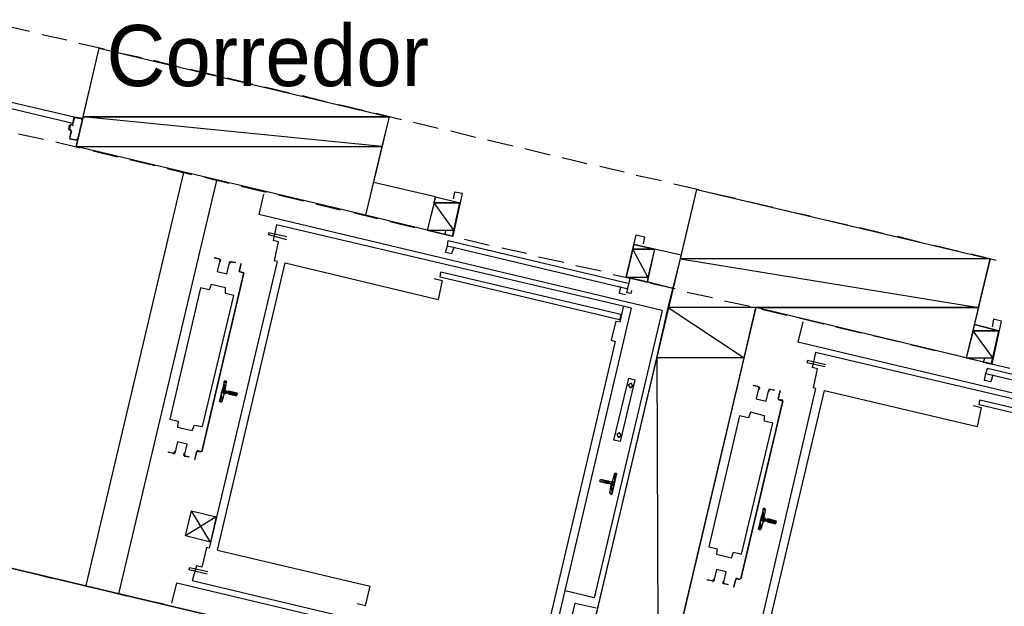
# Model space of a CAD drawing. Header units: feet. Extents: x -79 to 198, y -22 to 181.
# Tile 13 of 96: x 46 to 65, y 58 to 69. Entities that reach past the tile are written whole.
import ezdxf
from ezdxf.enums import TextEntityAlignment as Align

# ---------------------------------------------------------------- set-up
doc = ezdxf.new("R2010")
doc.units = ezdxf.units.FT
for name, color, linetype in [('A-LINEA', 7, 'CONTINUOUS'), ('A-LINEA-FINA', 9, 'CONTINUOUS'), ('A-MURO-CONCRETO', 8, 'CONTINUOUS'), ('A-NOMBRE-ESPACIO', 2, 'CONTINUOUS')]:
    doc.layers.add(name, color=color, linetype=linetype)

msp = doc.modelspace()

# ---------------------------------------------------------------- linework, layer by layer
at = {"layer": 'A-LINEA'}
for p, q in [((45.24, 69.1511), (45.72, 69.0444)), ((45.9733, 68.9778), (46.4533, 68.8711)), ((46.6933, 68.8044), (47.1867, 68.6978)), ((47.4267, 68.6311), (47.92, 68.5244)), ((48.16, 68.4711), (48.64, 68.3511)), ((48.88, 68.2978), (49.3733, 68.1778)), ((49.6133, 68.1244), (50.1067, 68.0044)), ((50.3467, 67.9511), (50.8267, 67.8311)), ((51.08, 67.7778), (51.56, 67.6578)), ((51.8, 67.6044), (52.2933, 67.4844)), ((46.5733, 67.2178), (46.6, 67.3644)), ((46.6133, 67.3644), (46.76, 67.3378)), ((46.6133, 67.3511), (46.6133, 67.3511)), ((52.5333, 67.4311), (53.0267, 67.3111)), ((46.4933, 67.1111), (46.5067, 67.2044)), ((46.5067, 67.1111), (46.5067, 67.1111)), ((46.52, 67.2178), (46.56, 67.2044)), ((46.52, 67.2044), (46.52, 67.2044)), ((46.56, 67.2178), (46.56, 67.2178)), ((46.5621, 67.1916), (46.5861, 67.2065)), ((53.2667, 67.2578), (53.7467, 67.1378)), ((45.5067, 67.0311), (46, 66.9244)), ((46.5333, 67.0978), (46.4933, 67.0978)), ((46.6533, 66.8978), (46.5067, 66.9244)), ((46.52, 67.0844), (46.52, 67.0844)), ((46.5461, 67.0732), (46.5313, 67.0972)), ((46.6533, 66.9111), (46.6533, 66.9111)), ((54, 67.0844), (54.48, 66.9644)), ((54.72, 66.9111), (55.2133, 66.7911)), ((46.24, 66.8711), (46.72, 66.7511)), ((55.4533, 66.7378), (55.9467, 66.6178)), ((46.9733, 66.6978), (47.4533, 66.5778)), ((47.6933, 66.5244), (48.1867, 66.4044)), ((56.1867, 66.5644), (56.6667, 66.4444)), ((48.4267, 66.3511), (48.9067, 66.2311)), ((56.92, 66.3911), (57.4, 66.2844)), ((48.7467, 66.2711), (46.8267, 58.1644)), ((49.16, 66.1778), (49.64, 66.0578)), ((57.64, 66.2178), (58.1333, 66.1111)), ((47.48, 58.0044), (49.4, 66.1111)), ((49.88, 66.0044), (50.3733, 65.8844)), ((53.6933, 65.7911), (52.48, 66.0711)), ((58.3733, 66.0444), (58.8667, 65.9378)), ((50.32, 65.8444), (50.2267, 65.4444)), ((50.6133, 65.8311), (51.1067, 65.7111)), ((53.6933, 65.7911), (53.5333, 65.1378)), ((53.6933, 65.7911), (54.1733, 65.6711)), ((59.1067, 65.8711), (59.5867, 65.7644)), ((51.3467, 65.6578), (51.8267, 65.5378)), ((54.0267, 65.0178), (54.1733, 65.6711)), ((59.84, 65.6978), (60.32, 65.5911)), ((58.1467, 63.5644), (50.2267, 65.4444)), ((52.08, 65.4844), (52.56, 65.3644)), ((53.5333, 65.1378), (52.32, 65.4311)), ((60.56, 65.5244), (61.0533, 65.4178)), ((50.5733, 65.2444), (50.5067, 64.9378)), ((57.5467, 63.6044), (50.5733, 65.2444)), ((52.8, 65.3111), (53.2933, 65.1911)), ((61.2933, 65.3511), (61.7867, 65.2444)), ((62.0267, 65.1911), (62.5067, 65.0711)), ((50.7733, 64.9511), (50.4133, 65.0444)), ((53.5333, 65.1378), (54.0267, 65.0178)), ((53.5333, 65.1378), (54.0267, 65.0178)), ((62.76, 65.0178), (63.24, 64.8978)), ((53.9333, 64.8311), (57.4533, 63.9911)), ((53.9467, 64.9378), (57.48, 64.0978)), ((54.0533, 64.8044), (54.0133, 64.6711)), ((54.2667, 64.9644), (54.7467, 64.8444)), ((55, 64.7911), (55.48, 64.6844)), ((57.44, 64.2178), (57.6, 64.8578)), ((58, 64.7644), (57.6, 64.8578)), ((63.48, 64.8444), (63.9733, 64.7244)), ((55.72, 64.6178), (56.2133, 64.5111)), ((58, 64.7644), (57.8533, 64.1111)), ((58.52, 64.6444), (58, 64.7644)), ((64.2133, 64.6711), (64.7067, 64.5511)), ((50.5867, 64.5244), (49.2533, 58.8978)), ((49.4133, 58.8578), (50.7467, 64.4978)), ((50.7467, 64.4978), (53.7467, 63.7778)), ((56.4533, 64.4444), (56.9467, 64.3378)), ((49.9333, 64.2978), (49.1067, 60.7911)), ((49.1067, 60.7911), (49.9333, 64.2978)), ((49.9333, 64.2978), (49.84, 64.3244)), ((49.84, 64.3244), (49.92, 64.2978)), ((49.8533, 64.3244), (49.8533, 64.3244)), ((49.8533, 64.3244), (49.8533, 64.3244)), ((49.92, 64.2978), (49.92, 64.2978)), ((53.7867, 64.2178), (53.8, 64.3111)), ((57.3067, 63.3778), (53.7867, 64.2178)), ((57.3333, 63.4844), (53.8, 64.3111)), ((57.1867, 64.2711), (57.6667, 64.1644)), ((57.8533, 64.1244), (57.44, 64.2178)), ((58.36, 63.9911), (57.8533, 64.1244)), ((57.92, 64.0978), (58.4, 63.9911)), ((58.64, 63.9244), (59.1333, 63.8178)), ((57.32, 63.3378), (57.3867, 63.6311)), ((59.3733, 63.7511), (59.8667, 63.6444)), ((55.8533, 56.4178), (57.5467, 63.6044)), ((58.1467, 63.5644), (56.8133, 57.9244)), ((57.3333, 63.4844), (57.3067, 63.3778)), ((60.1067, 63.5911), (60.5867, 63.4711)), ((57.24, 63.3511), (57.32, 63.3378)), ((60.9067, 63.3378), (60.8133, 62.9378)), ((60.84, 63.4178), (61.32, 63.2978)), ((61.56, 63.2444), (62.0533, 63.1244)), ((62.2933, 63.0711), (62.7867, 62.9511)), ((64.6133, 62.5244), (64.76, 63.1644)), ((57.2267, 62.9511), (55.8933, 57.3244)), ((68.7333, 61.0578), (60.8133, 62.9378)), ((63.0267, 62.8978), (63.5067, 62.7778)), ((61.16, 62.7378), (61.0933, 62.4444)), ((68.1333, 61.0978), (61.16, 62.7378)), ((63.76, 62.7244), (64.24, 62.6044)), ((61.3467, 62.4578), (60.9867, 62.5378)), ((64.48, 62.5511), (64.9733, 62.4311)), ((64.5067, 62.3244), (68.04, 61.4978)), ((64.5333, 62.4311), (68.0667, 61.5911)), ((64.64, 62.2978), (64.6, 62.1644)), ((49.5867, 62.1511), (49.56, 62.0044)), ((49.5997, 62.1412), (49.5846, 62.1639)), ((49.5467, 61.9378), (49.5067, 61.7911)), ((49.6133, 61.9378), (49.5733, 61.9511)), ((49.5867, 61.9778), (49.6267, 61.9644)), ((49.6133, 61.9244), (49.6133, 61.9244)), ((61.16, 62.0311), (59.84, 56.3911)), ((60, 56.3511), (61.3333, 61.9911)), ((61.3333, 61.9911), (64.3333, 61.2844)), ((49.4821, 61.765), (49.5058, 61.7785)), ((60.52, 61.7911), (59.6933, 58.2978)), ((59.6933, 58.2978), (60.52, 61.7911)), ((60.52, 61.8044), (60.4267, 61.8178)), ((60.4267, 61.8178), (60.5067, 61.7911)), ((60.44, 61.8178), (60.44, 61.8178)), ((60.44, 61.8178), (60.44, 61.8178)), ((60.5067, 61.7911), (60.5067, 61.7911)), ((64.3733, 61.7111), (64.3867, 61.8044)), ((67.8933, 60.8711), (64.3733, 61.7111)), ((67.92, 60.9778), (64.3867, 61.8044)), ((49.0933, 60.7911), (49.0133, 60.8178)), ((49.0133, 60.8044), (49.0133, 60.8044)), ((49.0933, 60.8044), (49.0933, 60.8044)), ((49.0933, 60.8044), (49.0933, 60.8044)), ((57.1733, 60.2044), (57.2133, 60.3511)), ((57.2379, 60.3639), (57.2142, 60.3504)), ((57.08, 60.1644), (57.08, 60.1644)), ((57.12, 59.9778), (57.1467, 60.1378)), ((57.1336, 59.9744), (57.1487, 59.9516)), ((49.28, 59.0178), (48.9067, 59.6311)), ((60.1733, 59.6444), (60.1467, 59.4978)), ((60.1864, 59.6479), (60.1713, 59.6706)), ((60.1333, 59.4311), (60.0933, 59.2844)), ((60.1733, 59.4711), (60.2133, 59.4578)), ((60.0687, 59.2583), (60.0924, 59.2718)), ((49.2, 58.9111), (49.1067, 58.5244)), ((49.2533, 58.8978), (49.2, 58.9111)), ((49.4133, 58.8578), (52.4133, 58.1511)), ((45.68, 58.4311), (46.16, 58.3111)), ((48.8667, 58.5111), (48.8533, 58.4711)), ((49.2133, 58.3911), (48.8533, 58.4711)), ((49.2267, 58.4311), (48.8667, 58.5111)), ((46.4133, 58.2578), (46.8933, 58.1378)), ((48.52, 57.8178), (48.6133, 58.2178)), ((48.6133, 58.2178), (55.88, 56.4978)), ((55.8933, 56.6044), (48.92, 58.2578)), ((59.68, 58.2844), (59.6, 58.3111)), ((59.6, 58.2978), (59.6, 58.2978)), ((59.68, 58.2978), (59.68, 58.2978)), ((59.68, 58.2978), (59.68, 58.2978)), ((47.1333, 58.0844), (47.6267, 57.9644)), ((52.32, 57.7644), (52.4133, 58.1511)), ((56.8133, 57.9244), (56.24, 58.0578)), ((47.8667, 57.9111), (48.36, 57.8044)), ((52.32, 57.7644), (52.16, 57.8044))]:
    msp.add_line(p, q, dxfattribs=at)
for points in [[(47.0933, 68.7111), (52.7867, 67.3644), (52.32, 65.4311), (46.64, 66.7778), (47.0933, 68.7111)], [(43.68, 68.0444), (46.6, 67.3644), (46.5733, 67.2311), (43.6533, 67.9244), (43.68, 68.0444)], [(46.5733, 67.2178), (46.6133, 67.3511), (46.76, 67.3244), (46.7467, 67.2978), (46.76, 67.2978), (46.76, 67.3244), (46.76, 67.3244)], [(46.5467, 67.2044), (46.52, 67.2044), (46.5067, 67.1111), (46.5333, 67.1111)], [(46.5333, 67.0844), (46.5067, 66.9378), (46.5067, 66.9378)], [(46.5467, 67.0844), (46.5067, 66.9378), (46.6533, 66.9111), (46.6667, 66.9378), (46.6667, 66.9244), (46.6667, 66.8978)], [(53.8933, 65.1244), (53.88, 65.0578), (54.04, 65.0178), (54.2267, 65.8578), (54.0667, 65.8844), (54.04, 65.7511)], [(62.2, 54.5244), (61.7467, 52.5778), (55.9867, 53.9378), (58.8267, 65.9378), (64.5867, 64.5778), (64.12, 62.6311), (59.9867, 63.6178), (58.0667, 55.4978), (62.2, 54.5244)], [(50.7733, 65.0044), (50.4133, 65.0844), (50.4133, 65.0444)], [(57.5467, 63.9511), (57.5333, 63.8978), (57.4533, 63.9111), (57.52, 64.1911), (57.44, 64.2178), (57.64, 65.0444), (57.8, 65.0044), (57.7733, 64.8711)], [(50.5867, 64.5244), (50.5333, 64.5378), (50.6133, 64.9111), (50.5067, 64.9378)], [(54.0133, 64.6711), (53.8933, 64.6978), (53.9333, 64.8311), (53.9467, 64.9378)], [(49.44, 64.5778), (49.3467, 64.5911), (49.36, 64.6044), (49.44, 64.5778)], [(49.4531, 64.5169), (49.4076, 64.3242), (49.6002, 64.2786), (49.6458, 64.4713)], [(49.4531, 64.5169), (49.4076, 64.3242), (49.6002, 64.2786), (49.6458, 64.4713)], [(49.4573, 64.5275), (49.4664, 64.5476), (49.4515, 64.5639)], [(49.4643, 64.5162), (49.4796, 64.5497), (49.4547, 64.5768)], [(49.6807, 64.5236), (49.6463, 64.5105), (49.6449, 64.4737)], [(49.6777, 64.5106), (49.6571, 64.5028), (49.6562, 64.4807)], [(49.6667, 64.5244), (49.76, 64.5111), (49.76, 64.4978), (49.6667, 64.5111)], [(49.84, 64.3244), (49.88, 64.4844), (49.84, 64.3244)], [(49.08, 64.0044), (48.48, 61.4311), (48.64, 61.3911), (48.6267, 61.2711), (48.92, 61.2044), (48.96, 61.3111), (49.12, 61.2844), (49.7333, 63.8578), (49.5733, 63.8978), (49.5733, 64.0044), (49.2933, 64.0711), (49.2533, 63.9644), (49.08, 64.0044)], [(53.6667, 64.1911), (53.8267, 64.1511), (53.7467, 63.7778)], [(57.4267, 63.8711), (57.3067, 63.8978), (57.3333, 64.0311)], [(57.24, 63.3511), (57.1467, 62.9778), (57.2267, 62.9511)], [(64.76, 63.1644), (64.28, 63.2844), (64.12, 62.6311), (64.6133, 62.5244)], [(64.48, 62.6178), (64.4533, 62.5511), (64.6267, 62.5111), (64.8133, 63.3511), (64.6533, 63.3911), (64.6267, 63.2444)], [(61.36, 62.4978), (61, 62.5778), (60.9867, 62.5378)], [(61.16, 62.0311), (61.12, 62.0444), (61.2, 62.4178), (61.0933, 62.4444)], [(64.6, 62.1644), (64.48, 62.1911), (64.5067, 62.3244), (64.5333, 62.4311)], [(49.48, 61.7778), (49.4533, 61.7778), (49.56, 62.1778), (49.5733, 62.1778)], [(57.4933, 62.2311), (57.6133, 62.2044), (57.32, 60.9911), (57.2, 61.0178), (57.4933, 62.2311)], [(57.5374, 62.1365), (57.4813, 62.1019), (57.5159, 62.0457), (57.5721, 62.0804), (57.5374, 62.1365)], [(60.0267, 62.0711), (59.9333, 62.0844), (59.9467, 62.0978), (60.0267, 62.0711)], [(49.5846, 61.9372), (49.5695, 61.9348), (49.5605, 61.9224)], [(49.5739, 62.0024), (49.5763, 61.9873), (49.5887, 61.9783)], [(49.64, 61.9778), (49.8, 61.9378), (49.7867, 61.8844), (49.6267, 61.9244)], [(49.64, 61.9778), (49.6267, 61.9778), (49.6267, 61.9778)], [(60.0397, 62.0235), (59.9942, 61.8309), (60.1869, 61.7853), (60.2325, 61.9779)], [(60.0397, 62.0235), (59.9942, 61.8309), (60.1869, 61.7853), (60.2325, 61.9779)], [(60.044, 62.0208), (60.0531, 62.0409), (60.0381, 62.0572)], [(60.051, 62.0095), (60.0663, 62.043), (60.0413, 62.0701)], [(60.2673, 62.017), (60.2329, 62.0039), (60.2315, 61.9671)], [(60.2644, 62.004), (60.2438, 61.9961), (60.2429, 61.9741)], [(60.2533, 62.0178), (60.3467, 62.0044), (60.3467, 61.9911), (60.2533, 62.0178)], [(60.4267, 61.8311), (60.4667, 61.9778), (60.4667, 61.9911), (60.4267, 61.8311)], [(64.2533, 61.6978), (64.4133, 61.6578), (64.3333, 61.2844)], [(59.6667, 61.4978), (59.0667, 58.9244), (59.2267, 58.8844), (59.2133, 58.7778), (59.5067, 58.7111), (59.5467, 58.8178), (59.7067, 58.7778), (60.32, 61.3511), (60.16, 61.3911), (60.16, 61.4978), (59.88, 61.5644), (59.84, 61.4578), (59.6667, 61.4978)], [(57.3107, 61.1632), (57.2546, 61.1285), (57.2893, 61.0724), (57.3454, 61.107), (57.3107, 61.1632)], [(48.7736, 60.7454), (48.8191, 60.938), (48.6265, 60.9836), (48.5808, 60.791)], [(48.7736, 60.7454), (48.8191, 60.938), (48.6265, 60.9836), (48.5808, 60.791)], [(48.5467, 60.7644), (48.4533, 60.7778), (48.4533, 60.7911), (48.5467, 60.7644)], [(48.546, 60.7519), (48.5804, 60.765), (48.5818, 60.8018)], [(48.5489, 60.7649), (48.5696, 60.7728), (48.5704, 60.7948)], [(48.7623, 60.7594), (48.7471, 60.7259), (48.772, 60.6988)], [(48.7694, 60.7481), (48.7603, 60.7279), (48.7752, 60.7117)], [(49, 60.8044), (48.96, 60.6444), (48.9733, 60.6444), (49.0133, 60.8044), (49.0933, 60.7911)], [(48.7733, 60.7111), (48.8533, 60.6978), (48.8533, 60.6844), (48.7733, 60.6978)], [(57.24, 60.3644), (57.2533, 60.3644), (57.16, 59.9511), (57.1467, 59.9644)], [(57.08, 60.1644), (56.92, 60.2044), (56.9333, 60.2444), (57.0933, 60.2178), (57.0933, 60.2044)], [(57.1333, 60.1644), (57.0933, 60.1644), (57.0933, 60.1644)], [(57.1467, 60.1911), (57.1067, 60.2044), (57.1067, 60.2044)], [(57.1595, 60.1265), (57.157, 60.1416), (57.1446, 60.1506)], [(57.1487, 60.1783), (57.1638, 60.1808), (57.1728, 60.1932)], [(49.3867, 59.5111), (48.7867, 59.1378), (48.9067, 59.6311), (49.3867, 59.5111), (49.28, 59.0178), (48.7867, 59.1378)], [(60.0667, 59.2711), (60.04, 59.2711), (60.1467, 59.6844), (60.16, 59.6711)], [(60.1713, 59.4306), (60.1562, 59.4281), (60.1472, 59.4157)], [(60.16, 59.4444), (60.2, 59.4311), (60.2, 59.4311)], [(60.1605, 59.4957), (60.163, 59.4806), (60.1754, 59.4716)], [(60.2267, 59.4711), (60.3867, 59.4311), (60.3733, 59.3778), (60.2133, 59.4178)], [(60.2267, 59.4711), (60.2133, 59.4711), (60.2133, 59.4711)], [(44.2533, 56.7111), (49.9467, 55.3644), (50.4, 57.3111), (44.72, 58.6578), (44.2533, 56.7111)], [(49.1067, 58.5244), (49, 58.5511), (48.92, 58.2578)], [(59.3603, 58.2387), (59.4058, 58.4313), (59.2131, 58.4769), (59.1675, 58.2843)], [(59.3603, 58.2387), (59.4058, 58.4313), (59.2131, 58.4769), (59.1675, 58.2843)], [(59.12, 58.2578), (59.04, 58.2711), (59.04, 58.2844), (59.1333, 58.2578)], [(59.1327, 58.2453), (59.1671, 58.2583), (59.1685, 58.2951)], [(59.1356, 58.2583), (59.1562, 58.2661), (59.1571, 58.2882)], [(59.349, 58.2527), (59.3337, 58.2192), (59.3587, 58.1921)], [(59.356, 58.2414), (59.3469, 58.2213), (59.3619, 58.205)], [(59.36, 58.2044), (59.44, 58.1911), (59.44, 58.1778), (59.36, 58.2044)], [(59.5867, 58.2978), (59.5467, 58.1378), (59.56, 58.1378), (59.6, 58.2978), (59.68, 58.2844)], [(56.5467, 56.4311), (56.1333, 56.5244), (56.44, 57.8178), (56.8533, 57.7244)]]:
    msp.add_lwpolyline(points, dxfattribs=at)
at = {"layer": 'A-LINEA-FINA'}
for p, q in [((49.5467, 62.1778), (49.5867, 62.1644)), ((49.56, 62.1778), (49.5867, 62.1778)), ((49.56, 62.1778), (49.5733, 62.1778)), ((49.4933, 61.9511), (49.5467, 61.9378)), ((49.5067, 62.0044), (49.5733, 61.9778)), ((49.5067, 62.0044), (49.5733, 61.9911)), ((49.5067, 61.9911), (49.5867, 61.9778)), ((49.5067, 61.9644), (49.56, 61.9511)), ((49.5067, 61.9511), (49.56, 61.9378)), ((49.52, 62.0178), (49.56, 62.0044)), ((49.6267, 61.9778), (49.8, 61.9378)), ((49.6267, 61.9644), (49.8, 61.9244)), ((49.6267, 61.9644), (49.8, 61.9244)), ((49.6267, 61.9378), (49.7867, 61.8978)), ((49.6267, 61.9244), (49.7867, 61.8844)), ((49.4533, 61.7778), (49.48, 61.7778)), ((49.4667, 61.7911), (49.4933, 61.7778)), ((49.4667, 61.7911), (49.5067, 61.7778)), ((57.2533, 60.3511), (57.2133, 60.3644)), ((57.2533, 60.3511), (57.2267, 60.3644)), ((57.2533, 60.3644), (57.24, 60.3644)), ((57.08, 60.1644), (56.92, 60.2044)), ((57.0933, 60.2044), (56.9333, 60.2444)), ((57.0933, 60.2044), (56.9333, 60.2444)), ((57.2, 60.1378), (57.1333, 60.1644)), ((57.2, 60.1244), (57.1467, 60.1378)), ((57.2133, 60.1778), (57.16, 60.1911)), ((57.16, 59.9644), (57.12, 59.9778)), ((57.16, 59.9644), (57.1333, 59.9778)), ((57.16, 59.9644), (57.1333, 59.9644)), ((57.16, 59.9511), (57.1333, 59.9644)), ((60.1333, 59.6711), (60.1733, 59.6578)), ((60.1333, 59.6711), (60.1733, 59.6711)), ((60.1467, 59.6844), (60.16, 59.6711)), ((60.08, 59.4444), (60.1333, 59.4311)), ((60.08, 59.4444), (60.1333, 59.4311)), ((60.0933, 59.4978), (60.16, 59.4711)), ((60.0933, 59.4978), (60.16, 59.4844)), ((60.0933, 59.4978), (60.1467, 59.4844)), ((60.0933, 59.4578), (60.1467, 59.4444)), ((60.2133, 59.4711), (60.3867, 59.4311)), ((60.2133, 59.4711), (60.3867, 59.4311)), ((60.2133, 59.4578), (60.3733, 59.4178)), ((60.2133, 59.4311), (60.3733, 59.3911)), ((60.2133, 59.4178), (60.3733, 59.3778)), ((60.04, 59.2844), (60.08, 59.2711)), ((60.04, 59.2711), (60.0667, 59.2711)), ((60.0533, 59.2844), (60.08, 59.2711))]:
    msp.add_line(p, q, dxfattribs=at)
for points in [[(49.52, 62.0178), (49.56, 62.0044), (49.5467, 62.1644), (49.52, 62.0178)], [(49.5867, 62.1778), (49.5867, 62.1644), (49.5467, 62.1778), (49.5867, 62.1778)], [(49.5867, 62.1644), (49.5467, 62.1778), (49.5467, 62.1778), (49.5867, 62.1644)], [(49.5467, 62.1778), (49.5467, 62.1778), (49.5867, 62.1644), (49.5467, 62.1778)], [(49.5867, 62.1644), (49.5467, 62.1778), (49.5467, 62.1778), (49.5867, 62.1644)], [(49.5467, 62.1778), (49.5467, 62.1778), (49.5867, 62.1644), (49.5467, 62.1778)], [(49.5467, 62.1778), (49.5867, 62.1644), (49.5467, 62.1644), (49.5467, 62.1778), (49.5467, 62.1778)], [(49.5867, 62.1644), (49.5467, 62.1778), (49.5467, 62.1778), (49.5867, 62.1644), (49.5867, 62.1644)], [(49.56, 62.1778), (49.5867, 62.1778), (49.5467, 62.1778), (49.56, 62.1778), (49.56, 62.1778)], [(49.56, 62.0044), (49.5467, 62.1644), (49.5867, 62.1511), (49.56, 62.0044)], [(49.5467, 62.1644), (49.5867, 62.1511), (49.5867, 62.1644), (49.5467, 62.1644), (49.5467, 62.1644)], [(49.5867, 62.1511), (49.5467, 62.1644), (49.5467, 62.1644), (49.5867, 62.1511), (49.5867, 62.1511)], [(49.56, 62.1778), (49.56, 62.1778), (49.5867, 62.1778), (49.56, 62.1778)], [(49.5867, 62.1778), (49.56, 62.1778), (49.5733, 62.1778), (49.5867, 62.1778)], [(49.5733, 62.1778), (49.56, 62.1778), (49.56, 62.1778), (49.5733, 62.1778), (49.5733, 62.1778)], [(49.4667, 61.7911), (49.5067, 61.7911), (49.4933, 61.9511), (49.4667, 61.7911)], [(49.5067, 61.7911), (49.4933, 61.9511), (49.5467, 61.9378), (49.5067, 61.7911)], [(49.5467, 61.9378), (49.4933, 61.9511), (49.4933, 61.9511), (49.5467, 61.9378)], [(49.4933, 61.9511), (49.4933, 61.9511), (49.5467, 61.9378), (49.4933, 61.9511)], [(49.4933, 61.9511), (49.5467, 61.9378), (49.4933, 61.9511), (49.4933, 61.9511), (49.4933, 61.9511)], [(49.4933, 61.9511), (49.5467, 61.9378), (49.5067, 61.9511), (49.4933, 61.9511)], [(49.5067, 62.0044), (49.56, 61.9911), (49.52, 62.0178), (49.5067, 62.0044)], [(49.5067, 62.0044), (49.5067, 62.0044), (49.5733, 61.9778), (49.5067, 62.0044)], [(49.5067, 62.0044), (49.5733, 61.9778), (49.5067, 61.9911), (49.5067, 62.0044), (49.5067, 62.0044)], [(49.5733, 61.9778), (49.5067, 62.0044), (49.5733, 61.9911), (49.5733, 61.9778), (49.5733, 61.9778)], [(49.5733, 61.9911), (49.5067, 62.0044), (49.5067, 62.0044), (49.5733, 61.9911)], [(49.5067, 62.0044), (49.5067, 62.0044), (49.5733, 61.9911), (49.5067, 62.0044), (49.5067, 62.0044)], [(49.5733, 61.9911), (49.5067, 62.0044), (49.56, 61.9911), (49.5733, 61.9911), (49.5733, 61.9911)], [(49.56, 61.9911), (49.5067, 62.0044), (49.5067, 62.0044), (49.56, 61.9911)], [(49.5067, 62.0044), (49.5067, 62.0044), (49.56, 61.9911), (49.5067, 62.0044), (49.5067, 62.0044)], [(49.5067, 61.9644), (49.7867, 61.8978), (49.5067, 61.9911), (49.5067, 61.9644)], [(49.7867, 61.8978), (49.5067, 61.9911), (49.8, 61.9244), (49.7867, 61.8978), (49.7867, 61.8978)], [(49.5867, 61.9778), (49.5067, 61.9911), (49.5733, 61.9778), (49.5867, 61.9778), (49.5867, 61.9778)], [(49.5733, 61.9778), (49.5067, 61.9911), (49.5067, 61.9911), (49.5733, 61.9778)], [(49.5067, 61.9911), (49.5067, 61.9911), (49.5733, 61.9778), (49.5067, 61.9911), (49.5067, 61.9911)], [(49.5067, 61.9644), (49.5067, 61.9644), (49.56, 61.9511), (49.5067, 61.9644)], [(49.5067, 61.9644), (49.56, 61.9511), (49.5067, 61.9511), (49.5067, 61.9644), (49.5067, 61.9644)], [(49.56, 61.9511), (49.5067, 61.9644), (49.5067, 61.9644), (49.56, 61.9511)], [(49.5067, 61.9644), (49.5067, 61.9644), (49.56, 61.9511), (49.5067, 61.9644), (49.5067, 61.9644)], [(49.56, 61.9511), (49.5067, 61.9644), (49.5067, 61.9644), (49.56, 61.9511)], [(49.5067, 61.9644), (49.5067, 61.9644), (49.56, 61.9511), (49.5067, 61.9644), (49.5067, 61.9644)], [(49.56, 61.9511), (49.5067, 61.9644), (49.5733, 61.9511), (49.56, 61.9511), (49.56, 61.9511)], [(49.5733, 61.9511), (49.5067, 61.9644), (49.5067, 61.9644), (49.5733, 61.9511)], [(49.5067, 61.9644), (49.5067, 61.9644), (49.5733, 61.9511), (49.5067, 61.9644), (49.5067, 61.9644)], [(49.5467, 61.9378), (49.5067, 61.9511), (49.56, 61.9378), (49.5467, 61.9378), (49.5467, 61.9378)], [(49.56, 61.9378), (49.5067, 61.9511), (49.56, 61.9511), (49.56, 61.9378), (49.56, 61.9378)], [(49.56, 61.9911), (49.52, 62.0178), (49.56, 62.0044), (49.56, 61.9911)], [(49.56, 62.0044), (49.52, 62.0178), (49.52, 62.0178), (49.56, 62.0044), (49.56, 62.0044)], [(49.6133, 61.9378), (49.6133, 61.9378), (49.7867, 61.8978), (49.6133, 61.9378)], [(49.6133, 61.9378), (49.7867, 61.8978), (49.6267, 61.9378), (49.6133, 61.9378), (49.6133, 61.9378)], [(49.7867, 61.8978), (49.6133, 61.9378), (49.6133, 61.9378), (49.7867, 61.8978)], [(49.6133, 61.9378), (49.6133, 61.9378), (49.7867, 61.8978), (49.6133, 61.9378), (49.6133, 61.9378)], [(49.7867, 61.8978), (49.6133, 61.9378), (49.6133, 61.9378), (49.7867, 61.8978)], [(49.6133, 61.9378), (49.6133, 61.9378), (49.7867, 61.8978), (49.6133, 61.9378), (49.6133, 61.9378)], [(49.8, 61.9378), (49.6267, 61.9778), (49.6267, 61.9778), (49.8, 61.9378)], [(49.6267, 61.9778), (49.6267, 61.9778), (49.8, 61.9378), (49.6267, 61.9778)], [(49.6267, 61.9778), (49.8, 61.9378), (49.6267, 61.9644), (49.6267, 61.9778), (49.6267, 61.9778)], [(49.8, 61.9378), (49.6267, 61.9778), (49.6267, 61.9778), (49.8, 61.9378)], [(49.6267, 61.9778), (49.6267, 61.9778), (49.8, 61.9378), (49.6267, 61.9778), (49.6267, 61.9778)], [(49.64, 61.9778), (49.8, 61.9378), (49.6267, 61.9778), (49.64, 61.9778), (49.64, 61.9778)], [(49.8, 61.9244), (49.6267, 61.9644), (49.6267, 61.9644), (49.8, 61.9244)], [(49.6267, 61.9644), (49.6267, 61.9644), (49.8, 61.9244), (49.6267, 61.9644), (49.6267, 61.9644)], [(49.8, 61.9244), (49.6267, 61.9644), (49.6267, 61.9644), (49.8, 61.9244)], [(49.6267, 61.9644), (49.6267, 61.9644), (49.8, 61.9244), (49.6267, 61.9644), (49.6267, 61.9644)], [(49.8, 61.9244), (49.6267, 61.9644), (49.6267, 61.9644), (49.8, 61.9244)], [(49.6267, 61.9644), (49.6267, 61.9644), (49.8, 61.9244), (49.6267, 61.9644)], [(49.8, 61.9244), (49.6267, 61.9644), (49.6267, 61.9644), (49.8, 61.9244), (49.8, 61.9244)], [(49.8, 61.9244), (49.6267, 61.9644), (49.8, 61.9378), (49.8, 61.9244), (49.8, 61.9244)], [(49.6267, 61.9378), (49.6267, 61.9378), (49.7867, 61.8978), (49.6267, 61.9378)], [(49.6267, 61.9378), (49.7867, 61.8978), (49.6267, 61.9244), (49.6267, 61.9378), (49.6267, 61.9378)], [(49.7867, 61.8978), (49.6267, 61.9378), (49.6267, 61.9378), (49.7867, 61.8978)], [(49.6267, 61.9378), (49.6267, 61.9378), (49.7867, 61.8978), (49.6267, 61.9378), (49.6267, 61.9378)], [(49.7867, 61.8978), (49.6267, 61.9378), (49.6267, 61.9378), (49.7867, 61.8978)], [(49.6267, 61.9378), (49.6267, 61.9378), (49.7867, 61.8978), (49.6267, 61.9378)], [(49.7867, 61.8978), (49.6267, 61.9378), (49.6267, 61.9378), (49.7867, 61.8978), (49.7867, 61.8978)], [(49.7867, 61.8844), (49.6267, 61.9244), (49.6267, 61.9244), (49.7867, 61.8844)], [(49.6267, 61.9244), (49.6267, 61.9244), (49.7867, 61.8844), (49.6267, 61.9244), (49.6267, 61.9244)], [(49.7867, 61.8844), (49.6267, 61.9244), (49.7867, 61.8978), (49.7867, 61.8844), (49.7867, 61.8844)], [(49.64, 61.9778), (49.64, 61.9778), (49.8, 61.9378), (49.64, 61.9778)], [(49.4667, 61.7911), (49.4933, 61.7778), (49.4533, 61.7778), (49.4667, 61.7911), (49.4667, 61.7911)], [(49.4933, 61.7778), (49.48, 61.7778), (49.4533, 61.7778), (49.4933, 61.7778)], [(49.48, 61.7778), (49.4533, 61.7778), (49.4533, 61.7778), (49.48, 61.7778)], [(49.4533, 61.7778), (49.4533, 61.7778), (49.48, 61.7778), (49.4533, 61.7778)], [(49.48, 61.7778), (49.4533, 61.7778), (49.4533, 61.7778), (49.48, 61.7778)], [(49.4533, 61.7778), (49.4533, 61.7778), (49.48, 61.7778), (49.4533, 61.7778), (49.4533, 61.7778)], [(49.4933, 61.7778), (49.4533, 61.7778), (49.4533, 61.7778), (49.4933, 61.7778)], [(49.4533, 61.7778), (49.4533, 61.7778), (49.4933, 61.7778), (49.4533, 61.7778), (49.4533, 61.7778)], [(49.5067, 61.7778), (49.4667, 61.7911), (49.4933, 61.7778), (49.5067, 61.7778)], [(49.4933, 61.7778), (49.4667, 61.7911), (49.4667, 61.7911), (49.4933, 61.7778)], [(49.4667, 61.7911), (49.4667, 61.7911), (49.4933, 61.7778), (49.4667, 61.7911)], [(49.4933, 61.7778), (49.4667, 61.7911), (49.4667, 61.7911), (49.4933, 61.7778), (49.4933, 61.7778)], [(49.5067, 61.7778), (49.4667, 61.7911), (49.5067, 61.7911), (49.5067, 61.7778), (49.5067, 61.7778)], [(57.2133, 60.3511), (57.2133, 60.1911), (57.1733, 60.2044), (57.2133, 60.3511)], [(57.2133, 60.3644), (57.2533, 60.3511), (57.2267, 60.3644), (57.2133, 60.3644)], [(57.2533, 60.3511), (57.2533, 60.3511), (57.2133, 60.3644), (57.2533, 60.3511)], [(57.2133, 60.3644), (57.2533, 60.3511), (57.2133, 60.3511), (57.2133, 60.3644), (57.2133, 60.3644)], [(57.2133, 60.3644), (57.2533, 60.3511), (57.2533, 60.3511), (57.2133, 60.3644), (57.2133, 60.3644)], [(57.2533, 60.3378), (57.2533, 60.3378), (57.2133, 60.3511), (57.2533, 60.3378)], [(57.2533, 60.3378), (57.2133, 60.3511), (57.2533, 60.3511), (57.2533, 60.3378), (57.2533, 60.3378)], [(57.2533, 60.3378), (57.2133, 60.3511), (57.2133, 60.1911), (57.2533, 60.3378)], [(57.2533, 60.3644), (57.24, 60.3644), (57.2267, 60.3644), (57.2533, 60.3644), (57.2533, 60.3644)], [(57.2267, 60.3644), (57.2533, 60.3511), (57.2533, 60.3511), (57.2267, 60.3644)], [(57.2533, 60.3511), (57.2533, 60.3511), (57.2267, 60.3644), (57.2533, 60.3511)], [(57.2533, 60.3511), (57.2267, 60.3644), (57.2533, 60.3644), (57.2533, 60.3511), (57.2533, 60.3511)], [(57.2267, 60.3644), (57.2533, 60.3511), (57.2533, 60.3511), (57.2267, 60.3644)], [(57.24, 60.3644), (57.2533, 60.3644), (57.2533, 60.3644), (57.24, 60.3644)], [(57.2533, 60.3644), (57.2533, 60.3644), (57.24, 60.3644), (57.2533, 60.3644)], [(56.9333, 60.2444), (57.2, 60.1378), (56.92, 60.2044), (56.9333, 60.2444), (56.9333, 60.2444)], [(56.92, 60.2044), (57.0933, 60.1644), (57.0933, 60.1644), (56.92, 60.2044)], [(57.0933, 60.1644), (57.0933, 60.1644), (56.92, 60.2044), (57.0933, 60.1644), (57.0933, 60.1644)], [(56.92, 60.2044), (57.0933, 60.1644), (57.0933, 60.1644), (56.92, 60.2044)], [(57.0933, 60.1644), (57.0933, 60.1644), (56.92, 60.2044), (57.0933, 60.1644), (57.0933, 60.1644)], [(56.92, 60.2044), (57.0933, 60.1644), (57.0933, 60.1644), (56.92, 60.2044)], [(57.0933, 60.1644), (57.0933, 60.1644), (56.92, 60.2044), (57.0933, 60.1644), (57.0933, 60.1644)], [(57.08, 60.1644), (57.08, 60.1644), (56.92, 60.2044), (57.08, 60.1644)], [(57.08, 60.1644), (56.92, 60.2044), (57.0933, 60.1644), (57.08, 60.1644), (57.08, 60.1644)], [(56.92, 60.2044), (57.08, 60.1644), (57.08, 60.1644), (56.92, 60.2044)], [(57.08, 60.1644), (57.08, 60.1644), (56.92, 60.2044), (57.08, 60.1644), (57.08, 60.1644)], [(56.92, 60.2044), (57.08, 60.1644), (57.08, 60.1644), (56.92, 60.2044)], [(57.08, 60.1644), (57.08, 60.1644), (56.92, 60.2044), (57.08, 60.1644)], [(56.92, 60.2044), (57.08, 60.1644), (57.08, 60.1644), (56.92, 60.2044), (56.92, 60.2044)], [(56.92, 60.2044), (57.08, 60.1644), (57.08, 60.1644), (56.92, 60.2044)], [(57.08, 60.1644), (57.08, 60.1644), (56.92, 60.2044), (57.08, 60.1644), (57.08, 60.1644)], [(56.92, 60.2044), (57.08, 60.1644), (57.08, 60.1644), (56.92, 60.2044)], [(57.08, 60.1644), (57.08, 60.1644), (56.92, 60.2044), (57.08, 60.1644), (57.08, 60.1644)], [(57.0933, 60.2044), (57.0933, 60.2044), (56.9333, 60.2444), (57.0933, 60.2044)], [(57.0933, 60.2044), (56.9333, 60.2444), (57.0933, 60.2178), (57.0933, 60.2044), (57.0933, 60.2044)], [(56.9333, 60.2444), (57.0933, 60.2044), (57.0933, 60.2044), (56.9333, 60.2444)], [(57.0933, 60.2044), (57.0933, 60.2044), (56.9333, 60.2444), (57.0933, 60.2044)], [(56.9333, 60.2444), (57.0933, 60.2044), (57.0933, 60.2044), (56.9333, 60.2444), (56.9333, 60.2444)], [(56.9333, 60.2444), (57.0933, 60.2044), (57.0933, 60.2044), (56.9333, 60.2444)], [(57.0933, 60.2044), (57.0933, 60.2044), (56.9333, 60.2444), (57.0933, 60.2044), (57.0933, 60.2044)], [(56.9333, 60.2444), (57.0933, 60.2044), (57.0933, 60.2044), (56.9333, 60.2444)], [(57.0933, 60.2044), (57.0933, 60.2044), (56.9333, 60.2444), (57.0933, 60.2044)], [(56.9333, 60.2444), (57.0933, 60.2044), (57.0933, 60.2044), (56.9333, 60.2444), (56.9333, 60.2444)], [(56.9333, 60.2444), (57.0933, 60.2044), (57.0933, 60.2044), (56.9333, 60.2444)], [(57.0933, 60.2044), (57.0933, 60.2044), (56.9333, 60.2444), (57.0933, 60.2044), (57.0933, 60.2044)], [(56.9333, 60.2444), (57.0933, 60.2044), (57.0933, 60.2044), (56.9333, 60.2444)], [(57.0933, 60.2044), (57.0933, 60.2044), (56.9333, 60.2444), (57.0933, 60.2044), (57.0933, 60.2044)], [(57.1067, 60.2044), (57.1067, 60.2044), (56.9333, 60.2444), (57.1067, 60.2044)], [(57.1067, 60.2044), (56.9333, 60.2444), (57.0933, 60.2044), (57.1067, 60.2044), (57.1067, 60.2044)], [(57.2133, 60.1778), (56.9333, 60.2444), (57.2, 60.1378), (57.2133, 60.1778)], [(57.1467, 60.1378), (57.16, 59.9778), (57.12, 59.9778), (57.1467, 60.1378), (57.1467, 60.1378)], [(57.1333, 60.1644), (57.2, 60.1378), (57.2, 60.1378), (57.1333, 60.1644)], [(57.2, 60.1378), (57.2, 60.1378), (57.1333, 60.1644), (57.2, 60.1378), (57.2, 60.1378)], [(57.1333, 60.1644), (57.2, 60.1378), (57.1467, 60.1511), (57.1333, 60.1644), (57.1333, 60.1644)], [(57.16, 60.1911), (57.2133, 60.1778), (57.1467, 60.1911), (57.16, 60.1911), (57.16, 60.1911)], [(57.1467, 60.1911), (57.2133, 60.1778), (57.2133, 60.1778), (57.1467, 60.1911)], [(57.2133, 60.1778), (57.2133, 60.1778), (57.1467, 60.1911), (57.2133, 60.1778), (57.2133, 60.1778)], [(57.1467, 60.1911), (57.2133, 60.1778), (57.2133, 60.1778), (57.1467, 60.1911)], [(57.2133, 60.1778), (57.2133, 60.1778), (57.1467, 60.1911), (57.2133, 60.1778), (57.2133, 60.1778)], [(57.1467, 60.1511), (57.2, 60.1378), (57.2, 60.1378), (57.1467, 60.1511)], [(57.2, 60.1378), (57.2, 60.1378), (57.1467, 60.1511), (57.2, 60.1378), (57.2, 60.1378)], [(57.1467, 60.1511), (57.2, 60.1378), (57.2, 60.1378), (57.1467, 60.1511)], [(57.2, 60.1378), (57.2, 60.1378), (57.1467, 60.1511), (57.2, 60.1378), (57.2, 60.1378)], [(57.1467, 60.1511), (57.2, 60.1378), (57.2, 60.1378), (57.1467, 60.1511)], [(57.2, 60.1378), (57.2, 60.1378), (57.1467, 60.1511), (57.2, 60.1378), (57.2, 60.1378)], [(57.1467, 60.1511), (57.2, 60.1378), (57.2, 60.1378), (57.1467, 60.1511)], [(57.2, 60.1378), (57.2, 60.1378), (57.1467, 60.1511), (57.2, 60.1378), (57.2, 60.1378)], [(57.2, 60.1378), (57.1467, 60.1511), (57.2, 60.1244), (57.2, 60.1378)], [(57.1467, 60.1511), (57.2, 60.1244), (57.1467, 60.1378), (57.1467, 60.1511)], [(57.1467, 60.1378), (57.2, 60.1244), (57.2, 60.1244), (57.1467, 60.1378)], [(57.2, 60.1244), (57.2, 60.1244), (57.1467, 60.1378), (57.2, 60.1244)], [(57.2, 60.1244), (57.1467, 60.1378), (57.2, 60.1244), (57.2, 60.1244), (57.2, 60.1244)], [(57.2, 60.1244), (57.1467, 60.1378), (57.16, 59.9778), (57.2, 60.1244)], [(57.2133, 60.1911), (57.1733, 60.2044), (57.16, 60.2044), (57.2133, 60.1911), (57.2133, 60.1911)], [(57.2133, 60.1911), (57.2133, 60.1911), (57.16, 60.2044), (57.2133, 60.1911)], [(57.2133, 60.1911), (57.16, 60.2044), (57.2133, 60.1911), (57.2133, 60.1911), (57.2133, 60.1911)], [(57.2133, 60.1911), (57.16, 60.2044), (57.2133, 60.1778), (57.2133, 60.1911)], [(57.16, 60.2044), (57.2133, 60.1778), (57.16, 60.1911), (57.16, 60.2044), (57.16, 60.2044)], [(57.16, 60.1911), (57.2133, 60.1778), (57.2133, 60.1778), (57.16, 60.1911)], [(57.2133, 60.1778), (57.2133, 60.1778), (57.16, 60.1911), (57.2133, 60.1778), (57.2133, 60.1778)], [(57.16, 60.1911), (57.2133, 60.1778), (57.2133, 60.1778), (57.16, 60.1911)], [(57.2133, 60.1778), (57.2133, 60.1778), (57.16, 60.1911), (57.2133, 60.1778), (57.2133, 60.1778)], [(57.16, 60.1911), (57.2133, 60.1778), (57.2133, 60.1778), (57.16, 60.1911)], [(57.2133, 60.1778), (57.2133, 60.1778), (57.16, 60.1911), (57.2133, 60.1778), (57.2133, 60.1778)], [(57.1733, 60.2044), (57.2133, 60.1911), (57.2133, 60.1911), (57.1733, 60.2044)], [(57.1333, 59.9778), (57.16, 59.9644), (57.12, 59.9778), (57.1333, 59.9778)], [(57.12, 59.9778), (57.16, 59.9644), (57.16, 59.9644), (57.12, 59.9778)], [(57.16, 59.9644), (57.16, 59.9644), (57.12, 59.9778), (57.16, 59.9644)], [(57.16, 59.9644), (57.12, 59.9778), (57.16, 59.9778), (57.16, 59.9644), (57.16, 59.9644)], [(57.12, 59.9778), (57.16, 59.9644), (57.16, 59.9644), (57.12, 59.9778), (57.12, 59.9778)], [(57.1333, 59.9778), (57.16, 59.9644), (57.1333, 59.9644), (57.1333, 59.9778)], [(57.1333, 59.9644), (57.16, 59.9644), (57.16, 59.9644), (57.1333, 59.9644), (57.1333, 59.9644)], [(57.1467, 59.9644), (57.16, 59.9511), (57.1333, 59.9644), (57.1467, 59.9644)], [(57.1333, 59.9644), (57.16, 59.9511), (57.16, 59.9511), (57.1333, 59.9644)], [(57.16, 59.9511), (57.16, 59.9511), (57.1333, 59.9644), (57.16, 59.9511)], [(57.16, 59.9511), (57.1333, 59.9644), (57.16, 59.9644), (57.16, 59.9511), (57.16, 59.9511)], [(57.1333, 59.9644), (57.16, 59.9511), (57.16, 59.9511), (57.1333, 59.9644), (57.1333, 59.9644)], [(60.1067, 59.5111), (60.1467, 59.4978), (60.1333, 59.6578), (60.1067, 59.5111)], [(60.1333, 59.6711), (60.1733, 59.6711), (60.1467, 59.6844), (60.1333, 59.6711)], [(60.1733, 59.6711), (60.1333, 59.6711), (60.1733, 59.6578), (60.1733, 59.6711)], [(60.1733, 59.6578), (60.1333, 59.6711), (60.1333, 59.6711), (60.1733, 59.6578)], [(60.1333, 59.6711), (60.1333, 59.6711), (60.1733, 59.6578), (60.1333, 59.6711)], [(60.1333, 59.6711), (60.1733, 59.6578), (60.1333, 59.6578), (60.1333, 59.6711), (60.1333, 59.6711)], [(60.1733, 59.6578), (60.1333, 59.6711), (60.1333, 59.6711), (60.1733, 59.6578)], [(60.1333, 59.6711), (60.1333, 59.6711), (60.1733, 59.6711), (60.1333, 59.6711)], [(60.1733, 59.6711), (60.1333, 59.6711), (60.1333, 59.6711), (60.1733, 59.6711)], [(60.1333, 59.6711), (60.1333, 59.6711), (60.1733, 59.6711), (60.1333, 59.6711), (60.1333, 59.6711)], [(60.1467, 59.4978), (60.1333, 59.6578), (60.1733, 59.6444), (60.1467, 59.4978)], [(60.1333, 59.6578), (60.1733, 59.6444), (60.1733, 59.6578), (60.1333, 59.6578), (60.1333, 59.6578)], [(60.1733, 59.6444), (60.1333, 59.6578), (60.1333, 59.6578), (60.1733, 59.6444), (60.1733, 59.6444)], [(60.1733, 59.6711), (60.1467, 59.6844), (60.16, 59.6711), (60.1733, 59.6711)], [(60.16, 59.6711), (60.1467, 59.6844), (60.1467, 59.6844), (60.16, 59.6711), (60.16, 59.6711)], [(60.0533, 59.2978), (60.0933, 59.2844), (60.08, 59.4444), (60.0533, 59.2978)], [(60.08, 59.4444), (60.1333, 59.4444), (60.0933, 59.4578), (60.08, 59.4444)], [(60.0933, 59.2844), (60.08, 59.4444), (60.1333, 59.4311), (60.0933, 59.2844)], [(60.1333, 59.4311), (60.08, 59.4444), (60.08, 59.4444), (60.1333, 59.4311)], [(60.08, 59.4444), (60.08, 59.4444), (60.1333, 59.4311), (60.08, 59.4444)], [(60.1333, 59.4311), (60.08, 59.4444), (60.1333, 59.4444), (60.1333, 59.4311), (60.1333, 59.4311)], [(60.1333, 59.4311), (60.08, 59.4444), (60.08, 59.4444), (60.1333, 59.4311), (60.1333, 59.4311)], [(60.0933, 59.5111), (60.0933, 59.5111), (60.1467, 59.4978), (60.0933, 59.5111)], [(60.0933, 59.5111), (60.1467, 59.4978), (60.0933, 59.4978), (60.0933, 59.5111), (60.0933, 59.5111)], [(60.1067, 59.5111), (60.1467, 59.4978), (60.0933, 59.5111), (60.1067, 59.5111), (60.1067, 59.5111)], [(60.0933, 59.4844), (60.1733, 59.4711), (60.0933, 59.4978), (60.0933, 59.4844)], [(60.1733, 59.4711), (60.0933, 59.4978), (60.16, 59.4711), (60.1733, 59.4711), (60.1733, 59.4711)], [(60.16, 59.4711), (60.0933, 59.4978), (60.0933, 59.4978), (60.16, 59.4711)], [(60.0933, 59.4978), (60.0933, 59.4978), (60.16, 59.4711), (60.0933, 59.4978), (60.0933, 59.4978)], [(60.16, 59.4711), (60.0933, 59.4978), (60.16, 59.4844), (60.16, 59.4711), (60.16, 59.4711)], [(60.16, 59.4844), (60.0933, 59.4978), (60.0933, 59.4978), (60.16, 59.4844)], [(60.0933, 59.4978), (60.0933, 59.4978), (60.16, 59.4844), (60.0933, 59.4978), (60.0933, 59.4978)], [(60.16, 59.4844), (60.0933, 59.4978), (60.1467, 59.4844), (60.16, 59.4844), (60.16, 59.4844)], [(60.1467, 59.4844), (60.0933, 59.4978), (60.0933, 59.4978), (60.1467, 59.4844)], [(60.0933, 59.4978), (60.0933, 59.4978), (60.1467, 59.4844), (60.0933, 59.4978), (60.0933, 59.4978)], [(60.1467, 59.4844), (60.0933, 59.4978), (60.1467, 59.4978), (60.1467, 59.4844), (60.1467, 59.4844)], [(60.0933, 59.4578), (60.3733, 59.3911), (60.0933, 59.4844), (60.0933, 59.4578)], [(60.3733, 59.3911), (60.0933, 59.4844), (60.3733, 59.4178), (60.3733, 59.3911), (60.3733, 59.3911)], [(60.1333, 59.4444), (60.0933, 59.4578), (60.1467, 59.4444), (60.1333, 59.4444), (60.1333, 59.4444)], [(60.1467, 59.4444), (60.0933, 59.4578), (60.0933, 59.4578), (60.1467, 59.4444)], [(60.0933, 59.4578), (60.0933, 59.4578), (60.1467, 59.4444), (60.0933, 59.4578), (60.0933, 59.4578)], [(60.1467, 59.4444), (60.0933, 59.4578), (60.0933, 59.4578), (60.1467, 59.4444)], [(60.0933, 59.4578), (60.0933, 59.4578), (60.1467, 59.4444), (60.0933, 59.4578), (60.0933, 59.4578)], [(60.1467, 59.4444), (60.0933, 59.4578), (60.0933, 59.4578), (60.1467, 59.4444)], [(60.0933, 59.4578), (60.0933, 59.4578), (60.1467, 59.4444), (60.0933, 59.4578), (60.0933, 59.4578)], [(60.1467, 59.4444), (60.0933, 59.4578), (60.16, 59.4444), (60.1467, 59.4444), (60.1467, 59.4444)], [(60.16, 59.4444), (60.0933, 59.4578), (60.0933, 59.4578), (60.16, 59.4444)], [(60.0933, 59.4578), (60.0933, 59.4578), (60.16, 59.4444), (60.0933, 59.4578), (60.0933, 59.4578)], [(60.1067, 59.5111), (60.1067, 59.5111), (60.1467, 59.4978), (60.1067, 59.5111)], [(60.2, 59.4311), (60.2, 59.4311), (60.3733, 59.3911), (60.2, 59.4311)], [(60.2, 59.4311), (60.3733, 59.3911), (60.2133, 59.4311), (60.2, 59.4311), (60.2, 59.4311)], [(60.3733, 59.3911), (60.2, 59.4311), (60.2, 59.4311), (60.3733, 59.3911)], [(60.2, 59.4311), (60.2, 59.4311), (60.3733, 59.3911), (60.2, 59.4311), (60.2, 59.4311)], [(60.3733, 59.3911), (60.2, 59.4311), (60.2, 59.4311), (60.3733, 59.3911)], [(60.2, 59.4311), (60.2, 59.4311), (60.3733, 59.3911), (60.2, 59.4311), (60.2, 59.4311)], [(60.3733, 59.3911), (60.2, 59.4311), (60.2, 59.4311), (60.3733, 59.3911)], [(60.2, 59.4311), (60.2, 59.4311), (60.3733, 59.3911), (60.2, 59.4311), (60.2, 59.4311)], [(60.2133, 59.4578), (60.3733, 59.4311), (60.2133, 59.4711), (60.2133, 59.4578)], [(60.3733, 59.4311), (60.2133, 59.4711), (60.3867, 59.4311), (60.3733, 59.4311)], [(60.3867, 59.4311), (60.2133, 59.4711), (60.2133, 59.4711), (60.3867, 59.4311), (60.3867, 59.4311)], [(60.3867, 59.4311), (60.2133, 59.4711), (60.2133, 59.4711), (60.3867, 59.4311)], [(60.2133, 59.4711), (60.2133, 59.4711), (60.3867, 59.4311), (60.2133, 59.4711), (60.2133, 59.4711)], [(60.3867, 59.4311), (60.2133, 59.4711), (60.2133, 59.4711), (60.3867, 59.4311)], [(60.2133, 59.4711), (60.2133, 59.4711), (60.3867, 59.4311), (60.2133, 59.4711)], [(60.3867, 59.4311), (60.2133, 59.4711), (60.2133, 59.4711), (60.3867, 59.4311), (60.3867, 59.4311)], [(60.3867, 59.4311), (60.2133, 59.4711), (60.2133, 59.4711), (60.3867, 59.4311)], [(60.2133, 59.4711), (60.2133, 59.4711), (60.3867, 59.4311), (60.2133, 59.4711), (60.2133, 59.4711)], [(60.2267, 59.4711), (60.3867, 59.4311), (60.2133, 59.4711), (60.2267, 59.4711), (60.2267, 59.4711)], [(60.3733, 59.4178), (60.2133, 59.4578), (60.2133, 59.4578), (60.3733, 59.4178)], [(60.2133, 59.4578), (60.2133, 59.4578), (60.3733, 59.4178), (60.2133, 59.4578), (60.2133, 59.4578)], [(60.3733, 59.4178), (60.2133, 59.4578), (60.3733, 59.4311), (60.3733, 59.4178), (60.3733, 59.4178)], [(60.3733, 59.3911), (60.2133, 59.4311), (60.2133, 59.4311), (60.3733, 59.3911)], [(60.2133, 59.4311), (60.2133, 59.4311), (60.3733, 59.3911), (60.2133, 59.4311)], [(60.2133, 59.4311), (60.3733, 59.3911), (60.2133, 59.4178), (60.2133, 59.4311), (60.2133, 59.4311)], [(60.3733, 59.3911), (60.2133, 59.4311), (60.2133, 59.4311), (60.3733, 59.3911)], [(60.2133, 59.4311), (60.2133, 59.4311), (60.3733, 59.3911), (60.2133, 59.4311), (60.2133, 59.4311)], [(60.3733, 59.3911), (60.2133, 59.4311), (60.2133, 59.4311), (60.3733, 59.3911)], [(60.2133, 59.4311), (60.2133, 59.4311), (60.3733, 59.3911), (60.2133, 59.4311), (60.2133, 59.4311)], [(60.3733, 59.3778), (60.2133, 59.4178), (60.3733, 59.3911), (60.3733, 59.3778), (60.3733, 59.3778)], [(60.2267, 59.4711), (60.2267, 59.4711), (60.3867, 59.4311), (60.2267, 59.4711)], [(60.08, 59.2711), (60.04, 59.2844), (60.04, 59.2844), (60.08, 59.2711)], [(60.04, 59.2844), (60.04, 59.2844), (60.08, 59.2711), (60.04, 59.2844)], [(60.04, 59.2844), (60.08, 59.2711), (60.04, 59.2711), (60.04, 59.2844), (60.04, 59.2844)], [(60.0533, 59.2844), (60.08, 59.2711), (60.04, 59.2844), (60.0533, 59.2844), (60.0533, 59.2844)], [(60.08, 59.2711), (60.0667, 59.2711), (60.04, 59.2711), (60.08, 59.2711)], [(60.0667, 59.2711), (60.04, 59.2711), (60.04, 59.2711), (60.0667, 59.2711)], [(60.04, 59.2711), (60.04, 59.2711), (60.0667, 59.2711), (60.04, 59.2711)], [(60.0667, 59.2711), (60.04, 59.2711), (60.04, 59.2711), (60.0667, 59.2711)], [(60.04, 59.2711), (60.04, 59.2711), (60.0667, 59.2711), (60.04, 59.2711), (60.04, 59.2711)], [(60.0533, 59.2978), (60.0533, 59.2978), (60.0933, 59.2844), (60.0533, 59.2978)], [(60.0533, 59.2978), (60.0933, 59.2844), (60.0533, 59.2844), (60.0533, 59.2978), (60.0533, 59.2978)], [(60.0533, 59.2844), (60.0533, 59.2844), (60.08, 59.2711), (60.0533, 59.2844)], [(60.08, 59.2711), (60.0533, 59.2844), (60.0933, 59.2844), (60.08, 59.2711), (60.08, 59.2711)]]:
    msp.add_lwpolyline(points, dxfattribs=at)
at = {"layer": 'A-MURO-CONCRETO'}
for points in [[(47.0933, 68.7111), (52.7867, 67.3644), (46.7733, 67.3644), (47.0933, 68.7111), (47.0933, 68.7111)], [(46.7733, 67.3644), (46.64, 66.7778), (52.64, 66.7778), (46.7733, 67.3644)], [(46.7733, 67.3644), (52.7867, 67.3644), (52.64, 66.7778), (46.7733, 67.3644), (46.7733, 67.3644)], [(46.64, 66.7778), (52.64, 66.7778), (52.32, 65.4311), (46.64, 66.7778), (46.64, 66.7778)], [(53.6933, 65.7911), (54.1733, 65.6711), (53.6667, 65.6711), (53.6933, 65.7911), (53.6933, 65.7911)], [(58.8267, 65.9378), (64.5867, 64.5778), (58.5067, 64.5778), (58.8267, 65.9378), (58.8267, 65.9378)], [(53.6667, 65.6711), (53.5333, 65.1378), (54.0533, 65.1378), (53.6667, 65.6711)], [(53.6667, 65.6711), (54.1733, 65.6711), (54.0533, 65.1378), (53.6667, 65.6711), (53.6667, 65.6711)], [(53.5333, 65.1378), (54.0533, 65.1378), (54.0267, 65.0178), (53.5333, 65.1378), (53.5333, 65.1378)], [(57.6, 64.8578), (58, 64.7644), (57.5733, 64.7644), (57.6, 64.8578), (57.6, 64.8578)], [(57.5733, 64.7644), (57.44, 64.2178), (57.8667, 64.2178), (57.5733, 64.7644)], [(57.5733, 64.7644), (58, 64.7644), (57.8667, 64.2178), (57.5733, 64.7644), (57.5733, 64.7644)], [(58.5067, 64.5778), (64.36, 63.6178), (58.2667, 63.6178), (58.5067, 64.5778), (58.5067, 64.5778)], [(64.5867, 64.5778), (58.5067, 64.5778), (64.36, 63.6178), (64.5867, 64.5778)], [(57.44, 64.2178), (57.8667, 64.2178), (57.8533, 64.1111), (57.44, 64.2178), (57.44, 64.2178)], [(58.2667, 63.6178), (59.76, 62.6311), (58.04, 62.6311), (58.2667, 63.6178), (58.2667, 63.6178)], [(59.9867, 63.6178), (58.2667, 63.6178), (59.76, 62.6311), (59.9867, 63.6178)], [(59.9867, 63.6178), (64.36, 63.6178), (64.12, 62.6311), (59.9867, 63.6178), (59.9867, 63.6178)], [(64.28, 63.2844), (64.76, 63.1644), (64.2533, 63.1644), (64.28, 63.2844), (64.28, 63.2844)], [(64.2533, 63.1644), (64.12, 62.6311), (64.64, 62.6311), (64.2533, 63.1644)], [(64.2533, 63.1644), (64.76, 63.1644), (64.64, 62.6311), (64.2533, 63.1644), (64.2533, 63.1644)], [(58.04, 62.6311), (58.0667, 55.4978), (56.36, 55.4978), (58.04, 62.6311), (58.04, 62.6311)], [(59.76, 62.6311), (58.04, 62.6311), (58.0667, 55.4978), (59.76, 62.6311)], [(64.12, 62.6311), (64.64, 62.6311), (64.6133, 62.5111), (64.12, 62.6311), (64.12, 62.6311)], [(44.72, 58.6578), (50.4, 57.3111), (44.4, 57.3111), (44.72, 58.6578), (44.72, 58.6578)]]:
    msp.add_lwpolyline(points, dxfattribs=at)

# ---------------------------------------------------------------- texts
at = {"layer": 'A-NOMBRE-ESPACIO'}
msp.add_text('Corredor', height=1.2, dxfattribs=at).set_placement((50.4, 67.9644), align=Align.CENTER)

doc.saveas('drawing.dxf')
